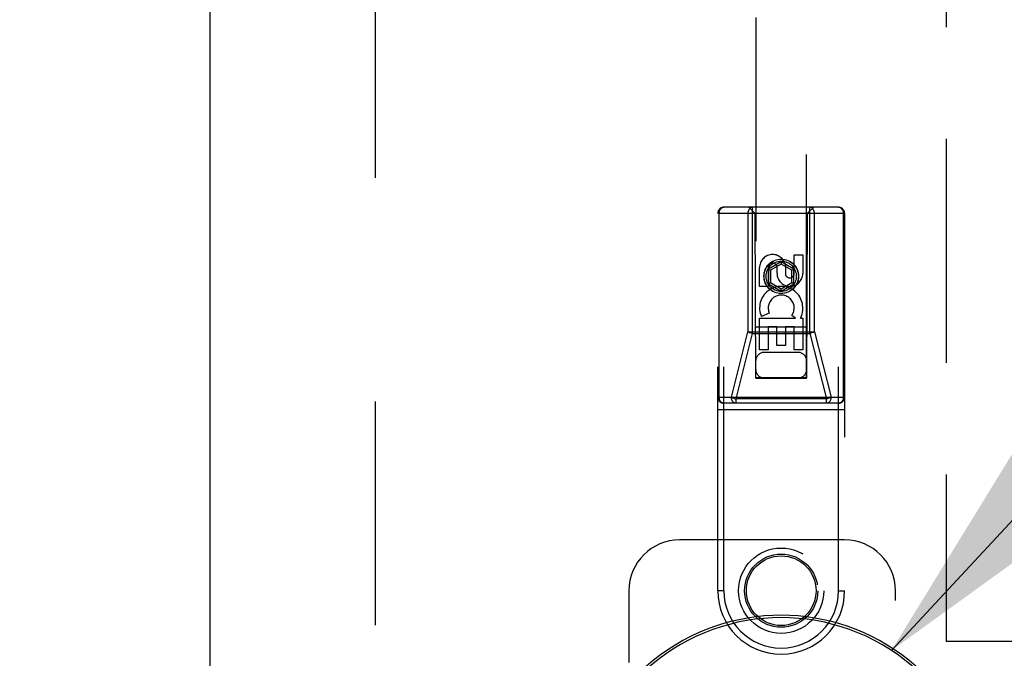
# Model space of a CAD drawing. Header units: inches. Extents: x 0 to 200, y 0 to 130.
# Tile 66 of 91: x 62.41 to 67.26, y 64.31 to 67.45. Entities that reach past the tile are written whole.
import ezdxf

# ---------------------------------------------------------------- set-up
doc = ezdxf.new("R2010")
doc.units = ezdxf.units.IN
doc.header["$LTSCALE"] = 11.011777
doc.header["$MEASUREMENT"] = 0
doc.linetypes.add('HIDDEN', pattern=[0.2, 0.1, -0.1])
doc.linetypes.add('PHANTOM', pattern=[0.8, 0.45, -0.05, 0.1, -0.05, 0.1, -0.05])
doc.layers.get('0').update_dxf_attribs({"linetype": 'CONTINUOUS'})
for name, color, linetype in [('02___PRT_ALL_AXES', 7, 'CONTINUOUS'), ('AVAILABLE_DOOR_SPACE', 7, 'CONTINUOUS'), ('DEFAULT_2', 8, 'HIDDEN'), ('DIMENSIONS', 7, 'CONTINUOUS')]:
    doc.layers.add(name, color=color, linetype=linetype)
doc.styles.get("Standard").update_dxf_attribs({"font": 'arial.ttf'})
doc.dimstyles.new('DIMSTYLE_1', dxfattribs={"dimtxt": 0.883298, "dimasz": 1.17773, "dimexe": 0.09, "dimexo": 0.07, "dimgap": 0.0375, "dimtad": 0, "dimtih": 1, "dimtoh": 1, "dimzin": 4, "dimdsep": 46, "dimtxsty": 'Standard', "dimblk": '_FILLED', "dimblk1": '_FILLED', "dimblk2": '_FILLED', "dimcen": 0.09, "dimazin": 1, "dimtfac": 1, "dimtofl": 0, "dimtmove": 0, "dimatfit": 3, "dimldrblk": '_FILLED', "dimfxl": 0, "dimtolj": 1, "dimtzin": 4, "dimarcsym": 0})
doc.dimstyles.get("Standard").update_dxf_attribs({"dimtxt": 1.001071, "dimasz": 1.17773, "dimexe": 0.09, "dimexo": 0.07, "dimgap": 0.09, "dimtad": 0, "dimtih": 1, "dimtoh": 1, "dimzin": 4, "dimdsep": 46, "dimtxsty": 'Standard', "dimblk": '_FILLED', "dimblk1": '_FILLED', "dimblk2": '_FILLED', "dimcen": 0.09, "dimazin": 1, "dimtp": 0.01, "dimtm": 0.01, "dimtfac": 1, "dimtofl": 0, "dimtmove": 0, "dimatfit": 3, "dimldrblk": '_FILLED', "dimfxl": 0, "dimtolj": 1, "dimtzin": 4, "dimarcsym": 0})

# ---------------------------------------------------------------- blocks, each defined once
blk = doc.blocks.new('_FILLED')
at = {"color": 0, "linetype": 'ByBlock'}
blk.add_solid([(0, 0), (-1, 0.2), (-1, -0.2)], dxfattribs=at)
blk = doc.blocks.new('*D13')
at = {"layer": 'DIMENSIONS', "color": 2, "linetype": 'Continuous'}
for p, q in [((57.8507, 72.5863), (55.5903, 72.5863)), ((61.4757, 72.5863), (63.8312, 72.5863))]:
    blk.add_line(p, q, dxfattribs=at)
at = {"layer": 'DIMENSIONS', "color": 2, "linetype": 'Continuous', "xscale": 1.1777301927, "yscale": 1.1777301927, "zscale": 1.1777301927}
blk.add_blockref('_FILLED', (57.8507, 72.5863), dxfattribs=at)
at = {"layer": 'DIMENSIONS', "color": 2, "linetype": 'Continuous', "xscale": 1.1777301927, "yscale": 1.1777301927, "zscale": 1.1777301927, "rotation": 180}
blk.add_blockref('_FILLED', (61.4757, 72.5863), dxfattribs=at)
at = {"layer": 'DIMENSIONS', "color": 2, "linetype": 'Continuous', "insert": (55.1486, 73.0279), "char_height": 0.8833, "width": 2.400337, "attachment_point": 3, "line_spacing_factor": 0.9}
blk.add_mtext('3.63', dxfattribs=at)

msp = doc.modelspace()

# ---------------------------------------------------------------- linework, layer by layer
at = {"color": 3, "linetype": 'Continuous'}
msp.add_line((63.3507, 34.367), (63.3507, 92.659), dxfattribs=at)
at = {"color": 7, "linetype": 'Continuous'}
for radius, start, end in [(1.0039, 333.5698, 206.4302), (0.9924, 329.0941, 210.9059)]:
    msp.add_arc((66.1632, 63.513), radius, start, end, dxfattribs=at)
at = {"layer": '02___PRT_ALL_AXES', "color": 8, "linetype": 'HIDDEN'}
for p, q in [((66.2274, 66.292), (66.2698, 66.292)), ((66.2274, 66.1996), (66.2274, 66.292)), ((66.2698, 66.292), (66.2698, 66.1996)), ((66.1838, 66.242), (66.1838, 66.1957)), ((66.0566, 66.1357), (66.0566, 66.2282)), ((66.099, 66.2282), (66.099, 66.1357)), ((66.1429, 66.1996), (66.1429, 66.2281)), ((66.099, 66.1357), (66.0566, 66.1357)), ((66.1047, 66.0038), (66.0656, 65.9869)), ((66.2342, 65.9795), (66.2156, 65.9925)), ((66.0566, 65.9795), (66.2342, 65.9795)), ((66.0566, 65.8233), (66.0566, 65.9795)), ((66.2593, 65.983), (66.2575, 65.9795)), ((66.2575, 65.9795), (66.2698, 65.9795)), ((66.2698, 65.9795), (66.2698, 65.8233)), ((66.1415, 65.9369), (66.099, 65.9369)), ((66.099, 65.9369), (66.099, 65.8233)), ((66.1415, 65.8446), (66.1415, 65.9369)), ((66.2274, 65.9369), (66.1839, 65.9369)), ((66.1839, 65.9369), (66.1839, 65.8446)), ((66.2274, 65.8233), (66.2274, 65.9369)), ((66.099, 65.8233), (66.0566, 65.8233)), ((66.1839, 65.8446), (66.1415, 65.8446)), ((66.2698, 65.8233), (66.2274, 65.8233))]:
    msp.add_line(p, q, dxfattribs=at)
for centre, radius in [((66.1632, 66.1855), 0.085), ((66.1632, 64.638), 0.1715)]:
    msp.add_circle(centre, radius, dxfattribs=at)
for centre, radius, start, end in [((66.1209, 66.2282), 0.0644, 12.2995, 180.0775), ((66.1209, 66.2282), 0.0219, 359.9011, 180), ((66.2063, 66.1996), 0.0635, 180, 360), ((66.2054, 66.1996), 0.0219, 190.307, 360), ((66.1633, 66.0292), 0.1065, 334.2636, 203.4027), ((66.1633, 66.0292), 0.0639, 324.8895, 203.4026)]:
    msp.add_arc(centre, radius, start, end, dxfattribs=at)
at = {"layer": 'AVAILABLE_DOOR_SPACE', "color": 4, "linetype": 'PHANTOM'}
for p in [(66.9757, 91.638), (71.7132, 64.388)]:
    msp.add_line(p, (66.9757, 64.388), dxfattribs=at)
at = {"layer": 'DEFAULT_2', "color": 8, "linetype": 'HIDDEN'}
for p, q in [((64.1632, 91.998), (64.1632, 35.028)), ((66.0382, 91.6855), (66.0382, 65.6836)), ((66.2882, 65.6836), (66.2882, 91.6855)), ((66.4457, 66.5255), (65.8807, 66.5255)), ((65.8807, 64.638), (65.8807, 66.5255)), ((66.0332, 66.4955), (66.0032, 66.5255)), ((66.0223, 65.9042), (66.0223, 66.5255)), ((66.2932, 66.4955), (66.3232, 66.5255)), ((66.3041, 65.9042), (66.3041, 66.5255)), ((66.4457, 64.638), (66.4457, 66.5255)), ((65.8507, 66.4955), (66.4757, 66.4955)), ((65.8507, 64.638), (65.8507, 66.4955)), ((65.8576, 65.5905), (65.8576, 66.4955)), ((65.9992, 66.4955), (65.9992, 65.9129)), ((66.0332, 66.4955), (66.0367, 65.6855)), ((66.2897, 65.6855), (66.2932, 66.4955)), ((66.3272, 65.9129), (66.3272, 66.4955)), ((66.4688, 66.4955), (66.4688, 65.5905)), ((66.4757, 66.4955), (66.4757, 64.638)), ((66.1632, 66.2573), (66.1007, 66.2213)), ((66.1632, 66.2458), (66.1107, 66.2155)), ((66.2257, 66.2213), (66.1632, 66.2573)), ((66.1632, 66.2573), (66.1632, 66.2458)), ((66.2157, 66.2155), (66.1632, 66.2458)), ((66.1007, 66.2213), (66.1107, 66.2155)), ((66.1007, 66.2213), (66.1007, 66.1491)), ((66.1107, 66.2155), (66.1107, 66.1549)), ((66.2257, 66.2213), (66.2157, 66.2155)), ((66.2157, 66.1549), (66.2157, 66.2155)), ((66.2257, 66.1491), (66.2257, 66.2213)), ((66.1007, 66.1491), (66.1107, 66.1549)), ((66.1007, 66.1491), (66.1632, 66.113)), ((66.1107, 66.1549), (66.1632, 66.1245)), ((66.1632, 66.1245), (66.2157, 66.1549)), ((66.1632, 66.113), (66.2257, 66.1491)), ((66.2257, 66.1491), (66.2157, 66.1549)), ((66.1632, 66.113), (66.1632, 66.1245)), ((65.9178, 65.5905), (65.9992, 65.9129)), ((65.9409, 65.5817), (66.0223, 65.9042)), ((65.9992, 65.9129), (66.3272, 65.9129)), ((66.0223, 65.9042), (66.3041, 65.9042)), ((66.2908, 65.9355), (66.0356, 65.9355)), ((66.3041, 65.9042), (66.3855, 65.5817)), ((66.3272, 65.9129), (66.4086, 65.5905)), ((66.2482, 65.8105), (66.0782, 65.8105)), ((66.0367, 65.6855), (66.2897, 65.6855)), ((66.0382, 65.6868), (66.2882, 65.6868)), ((66.0382, 65.6836), (66.2882, 65.6836)), ((65.8507, 65.5905), (66.4757, 65.5905)), ((66.4457, 65.5605), (65.8807, 65.5605)), ((66.3855, 65.5817), (65.9409, 65.5817)), ((65.9409, 65.5605), (65.9409, 65.5817)), ((66.3855, 65.5605), (66.3855, 65.5817)), ((65.8507, 65.5305), (66.4757, 65.5305)), ((66.4757, 64.888), (65.6632, 64.888)), ((65.4132, 64.638), (65.4132, 64.2848)), ((65.8807, 64.638), (65.8507, 64.638)), ((66.4457, 64.638), (66.4757, 64.638)), ((66.7257, 62.388), (66.7257, 64.638))]:
    msp.add_line(p, q, dxfattribs=at)
for points in [[(65.8576, 66.4955), (65.8579, 66.5002), (65.8588, 66.5047), (65.8601, 66.5091), (65.862, 66.5131), (65.8644, 66.5167), (65.8671, 66.5197), (65.8702, 66.5222), (65.8736, 66.524), (65.8771, 66.5251), (65.8807, 66.5255)], [(66.0223, 66.5255), (66.0187, 66.5251), (66.0152, 66.524), (66.0118, 66.5222), (66.0087, 66.5197), (66.006, 66.5167), (66.0036, 66.5131), (66.0017, 66.5091), (66.0003, 66.5047), (65.9995, 66.5002), (65.9992, 66.4955)], [(66.3272, 66.4955), (66.3269, 66.5002), (66.3261, 66.5047), (66.3247, 66.5091), (66.3228, 66.5131), (66.3205, 66.5167), (66.3177, 66.5197), (66.3146, 66.5222), (66.3113, 66.524), (66.3077, 66.5251), (66.3041, 66.5255)], [(66.4457, 66.5255), (66.4493, 66.5251), (66.4529, 66.524), (66.4562, 66.5222), (66.4593, 66.5197), (66.4621, 66.5167), (66.4644, 66.5131), (66.4663, 66.5091), (66.4677, 66.5047), (66.4685, 66.5002), (66.4688, 66.4955)], [(65.9992, 65.9129), (66.0022, 65.9113), (66.0056, 65.9096), (66.0094, 65.9081), (66.0136, 65.9066), (66.0179, 65.9053), (66.0223, 65.9042)], [(66.3272, 65.9129), (66.3242, 65.9113), (66.3208, 65.9096), (66.317, 65.9081), (66.3129, 65.9066), (66.3085, 65.9053), (66.3041, 65.9042)], [(65.8807, 65.5605), (65.8771, 65.5608), (65.8736, 65.5619), (65.8702, 65.5637), (65.8671, 65.5662), (65.8644, 65.5693), (65.862, 65.5728), (65.8601, 65.5769), (65.8587, 65.5812), (65.8579, 65.5858), (65.8576, 65.5905)], [(65.9409, 65.5605), (65.9373, 65.5608), (65.9338, 65.5619), (65.9304, 65.5638), (65.9273, 65.5662), (65.9246, 65.5693), (65.9222, 65.5729), (65.9203, 65.5769), (65.9189, 65.5812), (65.9181, 65.5858), (65.9178, 65.5905)], [(65.9178, 65.5905), (65.9208, 65.5888), (65.9242, 65.5872), (65.928, 65.5856), (65.9321, 65.5842), (65.9365, 65.5829), (65.9409, 65.5817)], [(66.4086, 65.5905), (66.4057, 65.5888), (66.4023, 65.5872), (66.3984, 65.5856), (66.3943, 65.5842), (66.39, 65.5829), (66.3855, 65.5817)], [(66.4086, 65.5905), (66.4084, 65.5858), (66.4075, 65.5812), (66.4061, 65.5769), (66.4042, 65.5729), (66.4019, 65.5693), (66.3991, 65.5662), (66.396, 65.5638), (66.3927, 65.5619), (66.3892, 65.5608), (66.3855, 65.5605)], [(66.4688, 65.5905), (66.4685, 65.5858), (66.4677, 65.5812), (66.4663, 65.5769), (66.4644, 65.5728), (66.462, 65.5693), (66.4593, 65.5662), (66.4562, 65.5637), (66.4529, 65.5619), (66.4493, 65.5608), (66.4457, 65.5605)]]:
    msp.add_lwpolyline(points, dxfattribs=at)
for centre, radius in [((66.1632, 66.1855), 0.0845), ((66.1632, 66.1855), 0.0745), ((66.1632, 64.638), 0.21), ((66.1632, 64.638), 0.18)]:
    msp.add_circle(centre, radius, dxfattribs=at)
for centre, radius, start, end in [((65.8807, 66.4955), 0.03, 90, 180), ((66.4457, 66.4955), 0.03, 0, 90), ((66.0782, 65.7705), 0.04, 90, 180), ((66.2482, 65.7705), 0.04, 0, 90), ((66.0782, 65.7255), 0.04, 180, 270), ((66.2482, 65.7255), 0.04, 270, 360), ((65.8807, 65.5905), 0.03, 180, 270), ((66.4457, 65.5905), 0.03, 270, 360), ((65.6632, 64.638), 0.25, 90, 180), ((66.4757, 64.638), 0.25, 0, 90), ((66.1632, 64.638), 0.3125, 180, 360), ((66.1632, 64.638), 0.2825, 180, 360)]:
    msp.add_arc(centre, radius, start, end, dxfattribs=at)

# ---------------------------------------------------------------- dimensions: what is measured, and where the dimension line sits
at = {"layer": 'DIMENSIONS', "color": 2, "linetype": 'Continuous'}
dim = msp.add_linear_dim(base=(61.4757176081, 72.5862751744), p1=(57.8507176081, 91.6379779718), p2=(61.4757176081, 34.3669779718), dimstyle='DIMSTYLE_1', dxfattribs=at)
dim.commit()
dim.dimension.update_dxf_attribs({"geometry": '*D13', "text_midpoint": (53.9472941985, 72.5813488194), "dimtype": 160})

# ---------------------------------------------------------------- leaders
at = {"layer": 'DIMENSIONS', "color": 2, "linetype": 'Continuous', "annotation_type": 0, "has_hookline": 1, "hookline_direction": 1, "text_width": 10.9418}
msp.add_leader([(66.7062, 64.3437), (68.9755, 66.7874), (69.8629, 66.7874)], dimstyle='Standard', override={"dimtad": 0}, dxfattribs=at)

doc.saveas('drawing.dxf')
